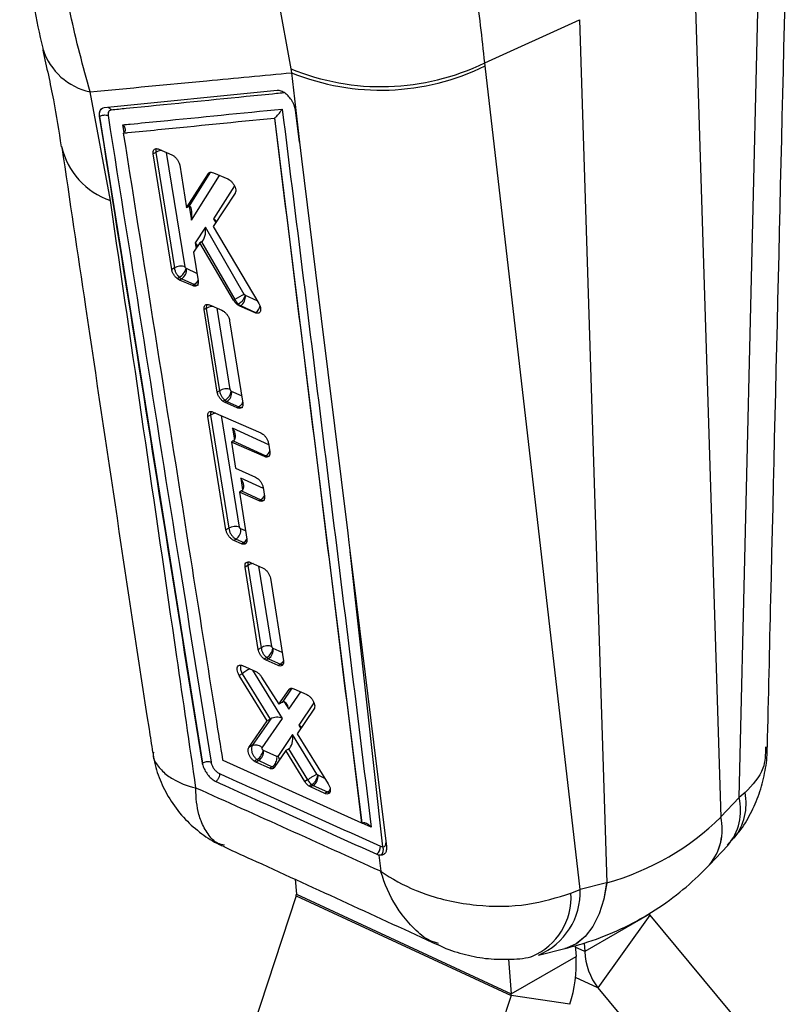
# Model space of a CAD drawing. Header units: millimetres. Extents: x 30 to 390, y 11 to 285.
# Tile 13 of 14: x 329 to 362, y 208 to 251. Entities that reach past the tile are written whole.
import ezdxf

# ---------------------------------------------------------------- set-up
doc = ezdxf.new("R2010")
doc.units = ezdxf.units.MM

msp = doc.modelspace()

# ---------------------------------------------------------------- linework, layer by layer
at = {"color": 7, "linetype": 'Continuous', "lineweight": 25}
for p, q in [((360.087688, 216.595811), (361.00865, 255.443198)), ((358.103036, 253.397546), (359.28533, 215.746012)), ((339.934613, 251.558777), (340.518579, 248.384455)), ((348.98661, 248.642137), (353.124047, 250.523237)), ((353.124047, 250.523237), (354.306341, 212.871703)), ((340.518579, 248.384455), (340.553038, 248.211401)), ((349.00127, 248.511485), (348.98661, 248.642137)), ((353.146703, 212.588865), (349.00127, 248.511485)), ((340.553038, 248.211401), (340.895363, 245.183675)), ((332.64296, 242.643331), (331.752924, 247.376003)), ((339.920397, 247.434959), (332.372732, 246.682904)), ((340.895363, 245.183675), (340.721797, 246.585819)), ((332.169926, 246.299105), (332.163937, 246.295647)), ((332.163969, 246.295665), (336.661272, 218.088841)), ((339.814378, 246.238083), (339.808408, 246.233741)), ((339.808408, 246.233741), (343.621804, 215.476399)), ((334.753162, 244.875124), (335.320095, 244.63146)), ((334.621166, 244.733728), (334.510876, 244.670059)), ((335.318651, 239.627859), (334.510876, 244.670059)), ((334.6212, 244.733845), (334.621166, 244.733728)), ((334.621166, 244.733728), (335.43671, 239.696013)), ((335.320095, 244.63146), (335.408175, 244.58024)), ((335.666748, 244.17409), (335.962786, 242.316854)), ((335.962786, 242.316854), (336.91947, 243.8119)), ((336.983115, 243.848641), (336.060862, 242.373088)), ((336.983115, 243.848641), (336.91947, 243.8119)), ((336.983227, 243.848706), (336.983115, 243.848641)), ((337.138291, 243.848806), (337.762944, 243.579496)), ((337.762944, 243.579496), (337.844455, 243.532847)), ((338.084076, 242.951267), (337.133609, 241.502995)), ((336.045623, 242.364675), (335.962786, 242.316854)), ((336.791417, 241.47157), (336.34035, 240.791018)), ((338.488533, 238.542625), (336.791417, 241.47157)), ((337.133609, 241.502995), (339.120437, 238.149173)), ((336.547284, 240.789714), (336.271231, 240.381789)), ((336.613434, 240.827902), (336.547284, 240.789714)), ((338.021525, 238.286532), (336.547284, 240.789714)), ((336.617557, 240.830351), (338.073973, 238.31681)), ((336.271231, 240.381789), (336.470835, 239.129541)), ((335.43671, 239.696013), (335.318651, 239.627859)), ((335.961913, 239.666843), (335.945635, 239.677186)), ((335.656693, 239.285505), (335.56315, 239.231504)), ((335.665196, 239.16916), (335.56315, 239.231504)), ((335.754792, 239.220883), (335.665196, 239.16916)), ((335.754792, 239.220883), (336.308, 238.9693)), ((336.23003, 238.924278), (335.665196, 239.16916)), ((336.308003, 238.969291), (336.23003, 238.924278)), ((338.519456, 238.506396), (338.488533, 238.542625)), ((338.534955, 238.496704), (338.519456, 238.506396)), ((336.829258, 237.932763), (336.733711, 237.877605)), ((336.829288, 237.932871), (336.829258, 237.932763)), ((336.829258, 237.932763), (337.4105, 234.342303)), ((336.974826, 238.081988), (337.50391, 237.852039)), ((338.073973, 238.31681), (338.021525, 238.286532)), ((338.236127, 238.109891), (338.195622, 238.086508)), ((338.290651, 238.02939), (338.195622, 238.086508)), ((338.236127, 238.109891), (338.236142, 238.1099)), ((338.327729, 238.050794), (338.290651, 238.02939)), ((338.956873, 237.739557), (338.290651, 238.02939)), ((338.327729, 238.050794), (338.98117, 237.753627)), ((337.306586, 234.282314), (336.733711, 237.877605)), ((337.50391, 237.852039), (337.579047, 237.809546)), ((338.981198, 237.7536), (338.956873, 237.739557)), ((338.98117, 237.753627), (338.981198, 237.7536)), ((337.848943, 237.393541), (338.418945, 233.796439)), ((337.4105, 234.342303), (337.306586, 234.282314)), ((337.4105, 234.342303), (337.410517, 234.342294)), ((337.935969, 234.312995), (337.921419, 234.321929)), ((337.641418, 233.922656), (337.561437, 233.876484)), ((337.65171, 233.822666), (337.561437, 233.876484)), ((337.728685, 233.867103), (337.65171, 233.822666)), ((338.179141, 233.59175), (337.65171, 233.822666)), ((337.728685, 233.867103), (338.247439, 233.63119)), ((338.247444, 233.63118), (338.179141, 233.59175)), ((337.012834, 233.279039), (336.895726, 233.211434)), ((337.686306, 228.268292), (336.895726, 233.211434)), ((337.012834, 233.279039), (337.812239, 228.340992)), ((337.132087, 233.412166), (339.203271, 232.504491)), ((338.006649, 232.148107), (337.925273, 232.10113)), ((337.925273, 232.10113), (338.107439, 230.956173)), ((339.36672, 231.467971), (337.925273, 232.10113)), ((338.006649, 232.148107), (339.426685, 231.502588)), ((339.543052, 232.050625), (339.603183, 231.668699)), ((339.426685, 231.502588), (339.36672, 231.467971)), ((338.107439, 230.956173), (338.971746, 230.575828)), ((338.359209, 229.970453), (338.272252, 229.920253)), ((338.272252, 229.920253), (338.599308, 227.864505)), ((339.135625, 229.539556), (338.272252, 229.920253)), ((338.359209, 229.970453), (339.211167, 229.583166)), ((339.311239, 230.121804), (339.371524, 229.739966)), ((339.211167, 229.583166), (339.135625, 229.539556)), ((337.812239, 228.340992), (337.686306, 228.268292)), ((338.126005, 227.872222), (338.025726, 227.814332)), ((338.364119, 227.664492), (338.025726, 227.814332)), ((338.126005, 227.872222), (338.46047, 227.720115)), ((338.46047, 227.720115), (338.364119, 227.664492)), ((338.759888, 226.851361), (339.284204, 226.618651)), ((338.643046, 226.718713), (338.52144, 226.648512)), ((339.094417, 223.053343), (338.52144, 226.648512)), ((338.643072, 226.718817), (338.643046, 226.718713)), ((338.643046, 226.718713), (339.224285, 223.128314)), ((339.284204, 226.618651), (339.344969, 226.58513)), ((339.62656, 226.158474), (340.195761, 222.560973)), ((339.224285, 223.128314), (339.094417, 223.053343)), ((339.224285, 223.128314), (339.224308, 223.128309)), ((339.750004, 223.098858), (339.737548, 223.106201)), ((339.46822, 222.698428), (339.360676, 222.636344)), ((339.436718, 222.59193), (339.360676, 222.636344)), ((339.542575, 222.65304), (339.436718, 222.59193)), ((339.958872, 222.357965), (339.436718, 222.59193)), ((339.542575, 222.65304), (340.061334, 222.417125)), ((338.41414, 222.348489), (338.992655, 222.089078)), ((338.992655, 222.089078), (339.047553, 222.059065)), ((340.061329, 222.417112), (339.958872, 222.357965)), ((340.061343, 222.41712), (340.061329, 222.417112)), ((338.39164, 221.999169), (338.264688, 221.925881)), ((339.492382, 219.945471), (338.264688, 221.925881)), ((338.39164, 221.999169), (339.61716, 220.017504)), ((339.244734, 221.853025), (339.990718, 220.663809)), ((339.990718, 220.663809), (340.444099, 221.31368)), ((340.655132, 221.342798), (341.214655, 221.091369)), ((340.131811, 220.74526), (339.990718, 220.663809)), ((341.214655, 221.091369), (341.261223, 221.066532)), ((341.529535, 220.457578), (340.795039, 219.376665)), ((338.680187, 218.772085), (339.492382, 219.945471)), ((339.642545, 220.032692), (338.835454, 218.861725)), ((339.268366, 218.766586), (340.152925, 220.049949)), ((339.61716, 220.017504), (339.492382, 219.945471)), ((340.59065, 219.342241), (339.950086, 218.391573)), ((341.659744, 217.613433), (340.59065, 219.342241)), ((340.795039, 219.376665), (342.149642, 217.200622)), ((338.835385, 218.861679), (338.680187, 218.772085)), ((338.835454, 218.861725), (338.835385, 218.861679)), ((339.324266, 218.6529), (339.312855, 218.659444)), ((339.910929, 218.3861), (339.324266, 218.6529)), ((340.297545, 218.642252), (339.795409, 217.900513)), ((340.419691, 218.712765), (340.297545, 218.642252)), ((341.125656, 217.297941), (340.297545, 218.642252)), ((340.422923, 218.714666), (341.253417, 217.371696)), ((343.621804, 215.476399), (337.557995, 218.207689)), ((339.046996, 218.249006), (338.925375, 218.178796)), ((338.996176, 218.137654), (338.925375, 218.178796)), ((339.116609, 218.207179), (338.996176, 218.137654)), ((339.046959, 218.249103), (339.046996, 218.249006)), ((339.116609, 218.207179), (339.704946, 217.939616)), ((336.662236, 218.089395), (336.661274, 218.08884)), ((336.661274, 218.08884), (336.667067, 218.057495)), ((336.662236, 218.089395), (336.662178, 218.090011)), ((339.585291, 217.870541), (338.996176, 218.137654)), ((339.704927, 217.939605), (339.585291, 217.870541)), ((339.704946, 217.939616), (339.704927, 217.939605)), ((341.253395, 217.371683), (341.125656, 217.297941)), ((341.253417, 217.371696), (341.253395, 217.371683)), ((341.694326, 217.576252), (341.659744, 217.613433)), ((341.705137, 217.570147), (341.694326, 217.576252)), ((341.43609, 217.160273), (341.31723, 217.091657)), ((341.379414, 217.056391), (341.31723, 217.091657)), ((341.497358, 217.124479), (341.379414, 217.056391)), ((342.002298, 216.773505), (341.379414, 217.056391)), ((341.497358, 217.124479), (342.119871, 216.841379)), ((342.119871, 216.841379), (342.002298, 216.773505)), ((359.287188, 215.747985), (360.087688, 216.595811)), ((360.347249, 216.8105), (360.087688, 216.595811)), ((343.623258, 215.477238), (343.621804, 215.476399)), ((343.63716, 215.484773), (343.623258, 215.477238)), ((359.585474, 214.516501), (359.859312, 214.839103)), ((358.792189, 213.662498), (359.592688, 214.510324)), ((344.273576, 214.122145), (344.367008, 214.090009)), ((344.367008, 214.090009), (344.444972, 213.379963)), ((344.446727, 214.080968), (344.367008, 214.090009)), ((340.706566, 213.029409), (340.759804, 212.375915)), ((352.748155, 212.423637), (353.146703, 212.588865)), ((354.303656, 212.871053), (353.146703, 212.588865)), ((340.75082, 212.308698), (336.533321, 199.47926)), ((340.75082, 212.308698), (350.133301, 207.961911)), ((340.759804, 212.375915), (350.142286, 208.029128)), ((356.176264, 211.512469), (353.347837, 209.879653)), ((356.194902, 211.461199), (353.925626, 208.290276)), ((356.194902, 211.461199), (362.030033, 204.435013)), ((351.32606, 209.727064), (352.483013, 210.009243)), ((352.931976, 210.137421), (352.970713, 209.661944)), ((353.31785, 210.247726), (353.347837, 209.879653)), ((350.142286, 208.029128), (352.970713, 209.661944)), ((350.01904, 209.541911), (350.142286, 208.029128)), ((353.925626, 208.290276), (359.760756, 201.26409)), ((350.133301, 207.961911), (345.915802, 195.132466)), ((352.692171, 207.578218), (350.133301, 207.961911))]:
    msp.add_line(p, q, dxfattribs=at)
at = {"color": 8, "linetype": 'Continuous', "lineweight": 25}
for p, q in [((333.237394, 245.597102), (333.183592, 245.9371)), ((335.902029, 239.748893), (335.09602, 244.727763)), ((336.180788, 241.776584), (337.404291, 243.734126)), ((336.983227, 243.848706), (337.044311, 243.86998)), ((338.056463, 243.269813), (337.137301, 241.83631)), ((336.082909, 242.381114), (336.180788, 241.776584)), ((337.137301, 241.83631), (337.238511, 241.662839)), ((336.34035, 240.791018), (336.380468, 240.543214)), ((336.418271, 239.459306), (335.961913, 239.666843)), ((339.054531, 238.260422), (338.534955, 238.496704)), ((337.875847, 234.395073), (337.30201, 237.939785)), ((338.368243, 234.116411), (337.935969, 234.312995)), ((338.277559, 228.393871), (337.490608, 233.255051)), ((339.553366, 231.985123), (337.977673, 232.701394)), ((337.977673, 232.701394), (338.060234, 232.191438)), ((339.318723, 230.074398), (338.330234, 230.523739)), ((338.330234, 230.523739), (338.412794, 230.013792)), ((338.542261, 228.223082), (338.334359, 228.317629)), ((344.531301, 214.447117), (343.10318, 227.333167)), ((339.689639, 223.181043), (339.121439, 226.690893)), ((340.138619, 222.922132), (339.750004, 223.098858)), ((340.152925, 220.049949), (338.853192, 222.151608)), ((340.563353, 221.365958), (340.134972, 220.747074)), ((340.425224, 220.445851), (340.953328, 221.208799)), ((340.520451, 221.357757), (340.444099, 221.31368)), ((340.225984, 220.763907), (340.425224, 220.445851)), ((341.524849, 220.729461), (340.862485, 219.746499)), ((340.862485, 219.746499), (340.950612, 219.605615)), ((342.004309, 217.434089), (341.705137, 217.570147)), ((344.027924, 215.300213), (343.628932, 215.480315)), ((353.347837, 209.879653), (352.937488, 210.069762)), ((353.925626, 208.290276), (352.951368, 208.741631))]:
    msp.add_line(p, q, dxfattribs=at)
at = {"color": 7, "linetype": 'Continuous', "lineweight": 25, "flags": 128}
for points in [[(340.895363, 245.183675), (340.986381, 244.44824), (341.848161, 237.48332), (343.005456, 228.123944)], [(343.005456, 228.123944), (343.055039, 227.722752), (343.270192, 225.981635), (344.130261, 219.017226), (344.692989, 214.455818)]]:
    msp.add_lwpolyline(points, dxfattribs=at)
at = {"color": 8, "linetype": 'Continuous', "lineweight": 25, "flags": 128}
for points in [[(336.996639, 243.861071), (336.983254, 243.848746), (336.983227, 243.848706), (336.983227, 243.848706)], [(337.03589, 233.430649), (337.012288, 233.345644), (337.012833, 233.27911), (337.012834, 233.279039), (337.012834, 233.279039)], [(338.337445, 222.367119), (338.31689, 222.297668), (338.322736, 222.187526), (338.359818, 222.065079), (338.391602, 221.999239), (338.39164, 221.999169), (338.39164, 221.999169)], [(354.303656, 212.871053), (354.174817, 212.157355), (353.972144, 211.520881), (353.700668, 210.977433), (353.367128, 210.54049), (352.979803, 210.220906), (352.548307, 210.02661), (352.483013, 210.009243)], [(354.306341, 212.871703), (354.177634, 212.157977), (353.975075, 211.521487), (353.703691, 210.978033), (353.370221, 210.541124), (352.982945, 210.221587), (352.551476, 210.027371), (352.48703, 210.010224)]]:
    msp.add_lwpolyline(points, dxfattribs=at)
at = {"color": 8, "linetype": 'Continuous', "lineweight": 25}
for centre, radius, start, end in [((332.335011, 250.082772), 2.768651, 198.2387097, 257.8634681), ((333.656804, 245.701557), 3.221899, 192.8159431, 251.6589213), ((337.298163, 232.83885), 0.524575, 95.0959439, 122.9511342), ((339.177787, 231.882463), 0.454153, 303.2331176, 338.0030095), ((338.977603, 229.948365), 0.433501, 302.6011191, 334.4527642), ((338.233237, 228.077825), 0.423782, 302.4254087, 330.3432485), ((340.239577, 219.373937), 3.210407, 117.9958732, 125.1422387), ((341.908875, 217.181283), 0.400067, 301.8299373, 326.3852907), ((357.787092, 216.04038), 2.366695, 319.7221774, 13.5731386), ((357.939574, 216.337445), 2.453706, 322.058778, 11.1157577), ((356.94125, 215.201067), 2.40659, 320.1473196, 13.0875044), ((356.943671, 215.202741), 2.40611, 320.1978784, 13.0974604), ((350.178488, 212.467443), 2.970697, 292.6899887, 2.3425325), ((349.931609, 212.257771), 2.821426, 293.1301326, 3.3702513)]:
    msp.add_arc(centre, radius, start, end, dxfattribs=at)
at = {"color": 7, "linetype": 'Continuous', "lineweight": 25}
for centre, radius, start, end in [((344.465353, 257.95273), 10.35031, 247.5845681, 295.9013706), ((344.443511, 257.754473), 10.30563, 247.8205026, 296.2481139), ((335.721524, 239.26351), 0.517859, 69.6007485, 123.3658898), ((335.275884, 239.868844), 0.696634, 303.1368986, 344.030858), ((335.494037, 239.613065), 0.470956, 303.6192246, 6.5568273), ((339.19698, 236.748595), 1.928845, 111.5486552, 125.6066772), ((338.066913, 238.443108), 0.4711, 303.6165415, 6.5324991), ((337.283508, 234.471465), 0.655203, 303.1106513, 346.8071684), ((337.467815, 234.259501), 0.4712, 303.6163619, 6.5186394), ((338.097054, 227.90849), 0.517858, 69.6006818, 123.3660555), ((337.864332, 228.266064), 0.472847, 303.6004962, 6.2606654), ((339.132813, 223.21279), 0.614057, 303.1077219, 350.0038517), ((339.281606, 223.045628), 0.471413, 303.6135908, 6.4833375), ((338.855472, 218.600073), 0.471761, 303.6099913, 6.4293005), ((341.236105, 217.51755), 0.471973, 303.6098977, 6.3983743), ((344.042456, 214.430985), 0.385744, 306.8093548, 6.1879471), ((344.250276, 214.319187), 0.308774, 309.5113338, 24.4762709), ((340.586995, 212.364804), 0.173167, 341.0949877, 3.6788349), ((356.267481, 211.516607), 0.091311, 182.5975924, 217.3588042), ((347.613765, 209.317554), 5.368007, 341.0938521, 3.6784015), ((356.17648, 210.008244), 2.831565, 182.6028877, 217.3527368), ((349.969507, 208.018015), 0.173136, 341.092235, 3.6800035)]:
    msp.add_arc(centre, radius, start, end, dxfattribs=at)
for centre, major_axis, ratio, start_param, end_param in [((335.873552, 242.087351), (0.28299, 0.301162), 0.246612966, 0.61935608, 0.685392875), ((335.950017, 241.615077), (0.154539, 0.766107), 0.257506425, 4.97640513, 6.489516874), ((336.90653, 241.674801), (0.36872, -0.007745), 0.57270434, 0.337092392, 0.906638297), ((336.560646, 241.310066), (0.01505, 0.500206), 0.479163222, 3.443556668, 5.055541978), ((336.109579, 240.629509), (0.33674, -0.07262), 0.721305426, 0.275034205, 0.981212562), ((336.449641, 241.142584), (-0.144066, 0.324716), 0.766044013, 3.222900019, 3.240460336), ((335.722512, 239.558157), (-0.203962, 0.34176), 0.570717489, 2.098466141, 2.448492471), ((338.295701, 238.393908), (-0.208585, 0.348351), 0.57002951, 1.452891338, 2.123238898), ((338.29548, 238.388578), (-0.204362, 0.34233), 0.570656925, 2.122203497, 2.447982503), ((337.696449, 234.205211), (-0.204611, 0.342686), 0.570619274, 2.137850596, 2.447682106), ((337.746903, 232.539886), (-0.286095, 0.374528), 0.59731967, 3.108325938, 4.687475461), ((337.983445, 232.432359), (0.140078, 0.302478), 0.63140951, 3.872534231, 3.952478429), ((338.099463, 230.362233), (-0.286095, 0.374528), 0.59731967, 3.108325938, 4.687475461), ((338.336006, 230.254707), (0.140078, 0.302478), 0.63140951, 3.872534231, 3.952478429), ((339.510359, 222.992018), (-0.205282, 0.343642), 0.57051839, 2.184207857, 2.446945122), ((340.010017, 220.578766), (0.262546, 0.208623), 0.202179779, 0.922314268, 0.935734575), ((340.194453, 220.28434), (0.011044, 0.481774), 0.502086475, 5.065727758, 6.576991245), ((339.738896, 220.184767), (0.262464, 0.209152), 0.203546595, 4.076025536, 4.18078009), ((339.922154, 219.888439), (0.373591, -0.00927), 0.562717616, 0.919010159, 2.430350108), ((340.631715, 219.584991), (0.373559, -0.006347), 0.558829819, 0.348132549, 0.914434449), ((340.35988, 219.180734), (0.009515, 0.486775), 0.497203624, 3.44420022, 5.060291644), ((340.250048, 219.017731), (-0.162018, 0.309165), 0.781179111, 3.17351014, 3.187262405), ((339.084277, 218.548436), (-0.206979, 0.34606), 0.570265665, 2.201639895, 2.445674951), ((341.465478, 217.468499), (-0.209353, 0.349446), 0.56991766, 1.507069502, 2.22937302), ((341.464915, 217.467284), (-0.208116, 0.347682), 0.570098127, 2.231346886, 2.444955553), ((342.308965, 233.318818), (-16.779113, 17.763877), 0.668179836, 2.809784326, 3.158411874), ((357.396931, 226.750738), (5.25388, 13.961575), 0.495507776, 4.010243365, 4.010462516), ((356.0692, 225.984255), (9.408663, 11.828573), 0.680342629, 3.861719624, 3.861938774)]:
    msp.add_ellipse(centre, major_axis=major_axis, ratio=ratio, start_param=start_param, end_param=end_param, dxfattribs=at)
for points, knots in [([(361.321465, 218.796917), (361.371813, 220.946944), (361.67245, 233.785291), (361.979522, 246.628345), (362.235169, 257.320583)], [0, 0, 0, 0, 0.167469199, 1, 1, 1, 1]), ([(348.98661, 248.642137), (348.867198, 249.719063), (348.624628, 251.9067), (348.271039, 254.384551), (348.091514, 255.64261)], [0, 0, 0, 0, 0.4922781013, 1, 1, 1, 1]), ([(328.682599, 255.342376), (328.693822, 255.221302), (328.765982, 254.442832), (328.966136, 253.034978), (329.28921, 251.132493), (329.546194, 249.861964), (329.698838, 249.23857), (329.704598, 249.215047)], [0, 0, 0, 0, 0.056102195, 0.360721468, 0.670925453, 0.987582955, 1, 1, 1, 1]), ([(331.752924, 247.376003), (331.450201, 248.489162), (330.83788, 250.74076), (330.454648, 253.218368), (330.26088, 254.471081)], [0, 0, 0, 0, 0.49438615, 1, 1, 1, 1]), ([(329.693428, 249.187729), (329.856295, 248.461478), (330.177188, 247.030565), (330.391022, 245.657703), (330.496327, 244.981628)], [0, 0, 0, 0, 0.507543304, 1, 1, 1, 1]), ([(331.752924, 247.376003), (333.452756, 247.538223), (336.384922, 247.818049), (339.319634, 248.095003), (340.553038, 248.211401)], [0, 0, 0, 0, 0.579718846, 1, 1, 1, 1]), ([(340.637707, 246.862291), (340.618387, 246.899846), (340.563985, 247.005593), (340.440114, 247.168683), (340.27123, 247.321537), (340.095502, 247.417922), (339.980007, 247.439548), (339.926438, 247.435434), (339.920553, 247.434982)], [0, 0, 0, 0, 0.1181550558, 0.3327020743, 0.5469824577, 0.7606721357, 0.9737105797, 1, 1, 1, 1]), ([(340.216526, 247.329752), (340.107144, 247.318868), (339.560234, 247.264447), (337.263335, 247.035949), (334.857457, 246.796861), (332.889443, 246.601501), (332.670736, 246.579791)], [0, 0, 0, 0, 0.043477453, 0.217387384, 0.913027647, 1, 1, 1, 1]), ([(332.37274, 246.682884), (332.332547, 246.672527), (332.252162, 246.651813), (332.176322, 246.548683), (332.149872, 246.422739), (332.160328, 246.328313), (332.163897, 246.296084)], [0, 0, 0, 0, 0.272313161, 0.544618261, 0.844574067, 1, 1, 1, 1]), ([(332.670739, 246.57979), (332.656283, 246.576962), (332.613975, 246.568686), (332.564945, 246.524756), (332.534721, 246.445281), (332.540024, 246.377185), (332.542664, 246.343285)], [0, 0, 0, 0, 0.156203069, 0.457143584, 0.72974511, 1, 1, 1, 1]), ([(333.183592, 245.9371), (333.292875, 245.947927), (333.839289, 246.002061), (336.159088, 246.231885), (338.370326, 246.4514), (340.144255, 246.627502)], [0, 0, 0, 0, 0.047112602, 0.235561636, 1, 1, 1, 1]), ([(339.814378, 246.238083), (339.827092, 246.248184), (339.855913, 246.27108), (339.911486, 246.32448), (339.989796, 246.409649), (340.074394, 246.517617), (340.123305, 246.591707), (340.143853, 246.626815), (340.144255, 246.627502)], [0, 0, 0, 0, 0.084471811, 0.19149383, 0.360715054, 0.667057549, 0.993484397, 1, 1, 1, 1]), ([(340.144255, 246.627502), (340.797018, 241.376783), (342.095027, 230.935819), (343.386118, 220.491917), (344.027924, 215.300213)], [0, 0, 0, 0, 0.502896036, 1, 1, 1, 1]), ([(340.721797, 246.585819), (340.708248, 246.655242), (340.690554, 246.745903), (340.647738, 246.840201), (340.637707, 246.862291)], [0, 0, 0, 0, 0.765742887, 1, 1, 1, 1]), ([(332.169886, 246.3), (332.1698, 246.300536), (332.169712, 246.301094), (332.169637, 246.30164), (332.169634, 246.301661)], [0, 0, 0, 0, 0.961026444, 1, 1, 1, 1]), ([(332.169823, 246.300414), (332.196782, 246.315774), (332.250701, 246.346495), (332.354503, 246.368766), (332.459087, 246.370224), (332.514847, 246.351983), (332.542727, 246.342863)], [0, 0, 0, 0, 0.250000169, 0.499998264, 0.750000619, 1, 1, 1, 1]), ([(336.662178, 218.090011), (336.200961, 220.964492), (334.693352, 230.360485), (333.203772, 239.768932), (332.169895, 246.299086)], [0, 0, 0, 0, 0.305926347, 1, 1, 1, 1]), ([(332.542666, 246.343284), (333.577375, 239.812881), (335.068132, 230.4042), (336.577969, 221.007468), (337.039855, 218.132845)], [0, 0, 0, 0, 0.694082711, 1, 1, 1, 1]), ([(333.221132, 245.57978), (333.281662, 245.585782), (333.779216, 245.635116), (335.974533, 245.852851), (338.110072, 246.065014), (339.808408, 246.233741)], [0, 0, 0, 0, 0.027574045, 0.22665602, 1, 1, 1, 1]), ([(343.623258, 215.477238), (342.990993, 220.598619), (341.725043, 230.852879), (340.452298, 241.105001), (339.814457, 246.237455), (339.814378, 246.238083)], [0, 0, 0, 0, 0.4994087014, 0.9999386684, 1, 1, 1, 1]), ([(333.183592, 245.9371), (333.184504, 245.936162), (333.189667, 245.930846), (333.218998, 245.898853), (333.259682, 245.838767), (333.287152, 245.755145), (333.28724, 245.68152), (333.265594, 245.620609), (333.235256, 245.59275), (333.221132, 245.57978)], [0, 0, 0, 0, 0.008682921, 0.049166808, 0.289071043, 0.496528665, 0.677744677, 0.849964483, 1, 1, 1, 1]), ([(337.557995, 218.207689), (337.555275, 218.224733), (337.459054, 218.827597), (336.989071, 221.773993), (335.54135, 230.877615), (334.196129, 239.401665), (333.221132, 245.57978)], [0, 0, 0, 0, 0.001869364, 0.066123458, 0.323139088, 1, 1, 1, 1]), ([(330.517348, 244.978711), (330.86421, 242.650703), (332.126417, 234.179235), (333.434135, 225.367523), (334.432454, 218.911234), (334.484538, 218.574404)], [0, 0, 0, 0, 0.26425753, 0.961615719, 1, 1, 1, 1]), ([(334.510876, 244.670059), (334.508228, 244.705974), (334.502931, 244.777808), (334.538236, 244.855328), (334.601504, 244.89797), (334.678073, 244.901862), (334.731949, 244.882677), (334.753162, 244.875124)], [0, 0, 0, 0, 0.215556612, 0.431139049, 0.646048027, 0.86063951, 1, 1, 1, 1]), ([(335.408175, 244.58024), (335.441347, 244.552466), (335.507692, 244.496919), (335.590121, 244.383246), (335.645508, 244.271083), (335.660331, 244.203394), (335.666748, 244.17409)], [0, 0, 0, 0, 0.26558434, 0.531165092, 0.797036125, 1, 1, 1, 1]), ([(336.91947, 243.8119), (336.931921, 243.82639), (336.961236, 243.860505), (337.035744, 243.880432), (337.103383, 243.859572), (337.138291, 243.848806)], [0, 0, 0, 0, 0.263238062, 0.6197736, 1, 1, 1, 1]), ([(337.844455, 243.532847), (337.877933, 243.505188), (337.944888, 243.449871), (338.029101, 243.335481), (338.089042, 243.213372), (338.116895, 243.095263), (338.112369, 243.005736), (338.091926, 242.966379), (338.084076, 242.951267)], [0, 0, 0, 0, 0.178113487, 0.356221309, 0.534526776, 0.712482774, 0.889599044, 1, 1, 1, 1]), ([(336.376978, 217.012104), (336.099301, 218.919721), (334.858455, 227.444235), (333.611146, 236.001225), (332.64296, 242.643331)], [0, 0, 0, 0, 0.22378015, 1, 1, 1, 1]), ([(335.43671, 239.696013), (335.436712, 239.695991), (335.440228, 239.657404), (335.458904, 239.575082), (335.515464, 239.450523), (335.586813, 239.355051), (335.635294, 239.300173), (335.656674, 239.285518), (335.656693, 239.285505)], [0, 0, 0, 0, 0.000161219, 0.276789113, 0.548925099, 0.82098371, 0.999843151, 1, 1, 1, 1]), ([(335.945635, 239.677186), (335.941807, 239.680576), (335.9322, 239.689084), (335.918704, 239.70658), (335.906948, 239.728223), (335.903672, 239.741989), (335.902029, 239.748893)], [0, 0, 0, 0, 0.181964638, 0.456638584, 0.727528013, 1, 1, 1, 1]), ([(335.56315, 239.231504), (335.530333, 239.260862), (335.464699, 239.319579), (335.385205, 239.435977), (335.336522, 239.542649), (335.323571, 239.6044), (335.318651, 239.627859)], [0, 0, 0, 0, 0.2767118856, 0.5534223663, 0.8303404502, 1, 1, 1, 1]), ([(336.470835, 239.129541), (336.473505, 239.093566), (336.478844, 239.021613), (336.44373, 238.944026), (336.380728, 238.901389), (336.304561, 238.897602), (336.251011, 238.916769), (336.23003, 238.924278)], [0, 0, 0, 0, 0.215730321, 0.431476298, 0.646648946, 0.861557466, 1, 1, 1, 1]), ([(338.519456, 238.506396), (338.517698, 238.496945), (338.513414, 238.473917), (338.495536, 238.419899), (338.456716, 238.341409), (338.391616, 238.249221), (338.314545, 238.165931), (338.262277, 238.128577), (338.236142, 238.1099)], [0, 0, 0, 0, 0.075345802, 0.183585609, 0.387691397, 0.591795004, 0.795894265, 1, 1, 1, 1]), ([(336.733711, 237.877605), (336.731071, 237.913524), (336.72579, 237.98537), (336.760922, 238.062784), (336.823891, 238.105262), (336.900105, 238.108942), (336.953731, 238.089597), (336.974826, 238.081988)], [0, 0, 0, 0, 0.215516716, 0.431075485, 0.64605597, 0.860773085, 1, 1, 1, 1]), ([(338.195622, 238.086508), (338.162508, 238.114956), (338.096747, 238.171451), (338.04648, 238.248354), (338.021525, 238.286532)], [0, 0, 0, 0, 0.5035459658, 1, 1, 1, 1]), ([(339.120437, 238.149173), (339.141219, 238.108835), (339.182787, 238.028153), (339.206569, 237.910102), (339.197477, 237.811502), (339.154513, 237.742643), (339.083388, 237.711632), (339.011982, 237.718155), (338.968095, 237.735198), (338.956873, 237.739557)], [0, 0, 0, 0, 0.1585402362, 0.3171064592, 0.4751447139, 0.6324513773, 0.7892828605, 0.9461157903, 1, 1, 1, 1]), ([(337.579047, 237.809546), (337.612322, 237.782957), (337.678868, 237.729782), (337.763389, 237.61804), (337.824567, 237.500988), (337.841133, 237.427968), (337.848943, 237.393541)], [0, 0, 0, 0, 0.256794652, 0.513567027, 0.770655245, 1, 1, 1, 1]), ([(337.561437, 233.876484), (337.528464, 233.904796), (337.462519, 233.961419), (337.380947, 234.076239), (337.327143, 234.187641), (337.312688, 234.254211), (337.306586, 234.282314)], [0, 0, 0, 0, 0.2679551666, 0.5358995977, 0.8040716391, 1, 1, 1, 1]), ([(337.875847, 234.395073), (337.841591, 234.406663), (337.77308, 234.429843), (337.64235, 234.428235), (337.511989, 234.40022), (337.444341, 234.361603), (337.410517, 234.342294)], [0, 0, 0, 0, 0.250000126, 0.49999985, 0.749999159, 1, 1, 1, 1]), ([(337.410517, 234.342294), (337.410519, 234.342278), (337.412896, 234.315098), (337.426248, 234.244691), (337.471789, 234.129928), (337.546751, 234.010785), (337.611727, 233.950653), (337.6414, 233.922672), (337.641418, 233.922656)], [0, 0, 0, 0, 0.000117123, 0.190282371, 0.462645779, 0.732702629, 0.999841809, 1, 1, 1, 1]), ([(337.921419, 234.321929), (337.915491, 234.327137), (337.903635, 234.337555), (337.888952, 234.358527), (337.879434, 234.378518), (337.876889, 234.390264), (337.875847, 234.395073)], [0, 0, 0, 0, 0.271696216, 0.543463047, 0.813082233, 1, 1, 1, 1]), ([(338.418945, 233.796439), (338.421598, 233.760463), (338.426906, 233.688508), (338.391935, 233.611007), (338.329188, 233.568525), (338.253348, 233.564891), (338.200021, 233.584192), (338.179141, 233.59175)], [0, 0, 0, 0, 0.215690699, 0.431402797, 0.64661095, 0.861634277, 1, 1, 1, 1]), ([(336.895726, 233.211434), (336.893047, 233.246784), (336.887689, 233.317487), (336.921895, 233.393659), (336.983457, 233.435446), (337.05831, 233.439064), (337.111158, 233.419796), (337.132087, 233.412166)], [0, 0, 0, 0, 0.21515629, 0.430330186, 0.644993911, 0.85940496, 1, 1, 1, 1]), ([(339.203271, 232.504491), (339.236377, 232.486484), (339.302585, 232.450473), (339.398043, 232.355693), (339.476408, 232.243642), (339.525063, 232.136754), (339.537997, 232.074827), (339.543052, 232.050625)], [0, 0, 0, 0, 0.215134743, 0.430251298, 0.645840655, 0.861592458, 1, 1, 1, 1]), ([(339.603183, 231.668699), (339.605785, 231.633319), (339.610989, 231.562554), (339.576679, 231.486344), (339.515118, 231.444577), (339.440366, 231.440993), (339.387608, 231.460319), (339.36672, 231.467971)], [0, 0, 0, 0, 0.2150947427, 0.4302251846, 0.6448899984, 0.8594041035, 1, 1, 1, 1]), ([(338.971746, 230.575828), (339.004805, 230.557794), (339.070919, 230.52173), (339.166276, 230.426904), (339.244567, 230.314826), (339.293213, 230.207933), (339.306172, 230.146013), (339.311239, 230.121804)], [0, 0, 0, 0, 0.215129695, 0.430235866, 0.645799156, 0.861514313, 1, 1, 1, 1]), ([(339.371524, 229.739966), (339.374145, 229.704594), (339.379389, 229.633847), (339.34519, 229.557701), (339.283757, 229.516014), (339.209138, 229.512525), (339.156468, 229.531892), (339.135625, 229.539556)], [0, 0, 0, 0, 0.215112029, 0.430249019, 0.644947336, 0.859498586, 1, 1, 1, 1]), ([(338.025726, 227.814332), (337.99274, 227.832406), (337.926769, 227.868551), (337.831532, 227.963409), (337.75324, 228.075433), (337.70449, 228.182235), (337.691419, 228.244094), (337.686306, 228.268292)], [0, 0, 0, 0, 0.215108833, 0.430201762, 0.645704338, 0.861410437, 1, 1, 1, 1]), ([(337.812239, 228.340992), (337.812241, 228.340969), (337.815705, 228.302962), (337.833954, 228.221657), (337.88971, 228.099552), (337.968566, 227.991302), (338.049049, 227.91169), (338.106837, 227.886007), (338.125988, 227.872234), (338.126005, 227.872222)], [0, 0, 0, 0, 0.000127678, 0.215912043, 0.428291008, 0.639928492, 0.853210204, 0.999872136, 1, 1, 1, 1]), ([(338.334359, 228.317629), (338.330595, 228.31962), (338.321367, 228.324504), (338.306729, 228.337455), (338.292768, 228.355218), (338.282046, 228.375031), (338.279057, 228.387579), (338.277559, 228.393871)], [0, 0, 0, 0, 0.1491067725, 0.3656606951, 0.5784341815, 0.7886060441, 1, 1, 1, 1]), ([(338.599308, 227.864505), (338.601977, 227.829148), (338.607314, 227.758433), (338.573286, 227.682369), (338.512042, 227.640758), (338.437554, 227.637363), (338.384943, 227.656799), (338.364119, 227.664492)], [0, 0, 0, 0, 0.2150998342, 0.4302031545, 0.6449121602, 0.8594446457, 1, 1, 1, 1]), ([(338.52144, 226.648512), (338.518766, 226.684419), (338.513416, 226.756236), (338.548098, 226.833374), (338.610426, 226.87547), (338.685913, 226.878695), (338.739041, 226.859064), (338.759888, 226.851361)], [0, 0, 0, 0, 0.2155258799, 0.4310677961, 0.6462216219, 0.8611833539, 1, 1, 1, 1]), ([(339.344969, 226.58513), (339.37818, 226.559821), (339.4446, 226.509205), (339.530978, 226.399621), (339.598495, 226.277443), (339.617106, 226.198551), (339.62656, 226.158474)], [0, 0, 0, 0, 0.247872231, 0.495733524, 0.743836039, 1, 1, 1, 1]), ([(339.360676, 222.636344), (339.327742, 222.663434), (339.261877, 222.717612), (339.17834, 222.83046), (339.118431, 222.947306), (339.102049, 223.019644), (339.094417, 223.053343)], [0, 0, 0, 0, 0.258172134, 0.51633273, 0.774682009, 1, 1, 1, 1]), ([(339.689639, 223.181043), (339.655383, 223.192636), (339.586872, 223.215821), (339.456143, 223.214221), (339.325782, 223.186215), (339.258133, 223.147611), (339.224308, 223.128309)], [0, 0, 0, 0, 0.249999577, 0.50000077, 0.75000023, 1, 1, 1, 1]), ([(339.224308, 223.128309), (339.224309, 223.128292), (339.227146, 223.095848), (339.242939, 223.018999), (339.294783, 222.899338), (339.371477, 222.781259), (339.440128, 222.727167), (339.468204, 222.698445), (339.46822, 222.698428)], [0, 0, 0, 0, 0.00011303, 0.219199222, 0.481625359, 0.742265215, 0.999846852, 1, 1, 1, 1]), ([(339.737548, 223.106201), (339.731575, 223.111155), (339.719628, 223.121065), (339.704478, 223.141603), (339.693828, 223.16251), (339.690946, 223.175258), (339.689639, 223.181043)], [0, 0, 0, 0, 0.262071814, 0.524202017, 0.784052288, 1, 1, 1, 1]), ([(340.195761, 222.560973), (340.198442, 222.525019), (340.203803, 222.453107), (340.169314, 222.375915), (340.107291, 222.333824), (340.032253, 222.330699), (339.979483, 222.350307), (339.958872, 222.357965)], [0, 0, 0, 0, 0.2156609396, 0.4313416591, 0.6467379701, 0.8620214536, 1, 1, 1, 1]), ([(338.264688, 221.925881), (338.242786, 221.965798), (338.19898, 222.045636), (338.170057, 222.164448), (338.172918, 222.266321), (338.209873, 222.339843), (338.275925, 222.376201), (338.348981, 222.374031), (338.397614, 222.354967), (338.41414, 222.348489)], [0, 0, 0, 0, 0.154004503, 0.308021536, 0.460790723, 0.616665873, 0.768847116, 0.921453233, 1, 1, 1, 1]), ([(339.047553, 222.059065), (339.080544, 222.034426), (339.146521, 221.985153), (339.210802, 221.905598), (339.240035, 221.860304), (339.244734, 221.853025)], [0, 0, 0, 0, 0.456335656, 0.912622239, 1, 1, 1, 1]), ([(340.444099, 221.31368), (340.456391, 221.326911), (340.485896, 221.358671), (340.558004, 221.374988), (340.622668, 221.353557), (340.655132, 221.342798)], [0, 0, 0, 0, 0.262335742, 0.629660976, 1, 1, 1, 1]), ([(341.261223, 221.066532), (341.294621, 221.042181), (341.361417, 220.993478), (341.450506, 220.884819), (341.518567, 220.764331), (341.557148, 220.643372), (341.564673, 220.533015), (341.541285, 220.482804), (341.529535, 220.457578)], [0, 0, 0, 0, 0.1664842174, 0.3329599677, 0.499558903, 0.6660572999, 0.8322289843, 1, 1, 1, 1]), ([(338.925375, 218.178796), (338.892411, 218.205724), (338.826484, 218.259579), (338.741755, 218.372653), (338.67975, 218.494375), (338.648371, 218.613227), (338.64875, 218.710336), (338.670579, 218.753212), (338.680187, 218.772085)], [0, 0, 0, 0, 0.172803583, 0.345605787, 0.518523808, 0.691442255, 0.864182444, 1, 1, 1, 1]), ([(338.835385, 218.861679), (338.835376, 218.861666), (338.826276, 218.848858), (338.804751, 218.80872), (338.791244, 218.721356), (338.808937, 218.600275), (338.857175, 218.476153), (338.929387, 218.361216), (338.996916, 218.288257), (339.037868, 218.256215), (339.046959, 218.249103)], [0, 0, 0, 0, 0.000101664, 0.098776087, 0.271356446, 0.445212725, 0.617386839, 0.77890863, 0.950921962, 1, 1, 1, 1]), ([(338.835454, 218.861725), (338.865031, 218.87536), (338.924186, 218.902629), (339.031893, 218.902256), (339.140387, 218.869683), (339.220214, 218.817724), (339.257722, 218.77789), (339.268366, 218.766586)], [0, 0, 0, 0, 0.2231720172, 0.4463446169, 0.6695165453, 0.9062150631, 1, 1, 1, 1]), ([(339.046959, 218.249103), (339.073058, 218.267739), (339.125255, 218.305012), (339.199736, 218.390182), (339.260719, 218.485497), (339.297641, 218.57359), (339.310355, 218.630151), (339.312427, 218.654426), (339.312855, 218.659444)], [0, 0, 0, 0, 0.203837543, 0.407672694, 0.611506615, 0.815352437, 0.961828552, 1, 1, 1, 1]), ([(339.312855, 218.659444), (339.311405, 218.660545), (339.303868, 218.66627), (339.291053, 218.679151), (339.276759, 218.699675), (339.266756, 218.721497), (339.262317, 218.742477), (339.263543, 218.757701), (339.267091, 218.764235), (339.268366, 218.766586)], [0, 0, 0, 0, 0.0422999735, 0.2198413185, 0.384655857, 0.5579352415, 0.7313211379, 0.903359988, 1, 1, 1, 1]), ([(359.85762, 214.83819), (359.937468, 214.926144), (360.227093, 215.245171), (360.601844, 215.891034), (360.982533, 216.746209), (361.214127, 217.647707), (361.320851, 218.343532), (361.311312, 218.73031), (361.30931, 218.811494)], [0, 0, 0, 0, 0.082295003, 0.298500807, 0.513787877, 0.731093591, 0.943556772, 1, 1, 1, 1]), ([(334.501815, 218.575258), (334.520318, 218.428151), (334.577214, 217.975798), (334.83739, 217.248026), (335.281268, 216.4011), (335.882304, 215.638717), (336.602533, 215.016573), (337.18311, 214.631024), (337.531003, 214.493407), (337.602183, 214.465251)], [0, 0, 0, 0, 0.0826265, 0.254075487, 0.427120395, 0.61511484, 0.791366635, 0.957312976, 1, 1, 1, 1]), ([(339.704946, 217.939616), (339.730972, 217.958162), (339.783024, 217.995254), (339.848802, 218.085321), (339.89585, 218.188786), (339.915831, 218.285122), (339.9162, 218.349978), (339.912044, 218.378458), (339.910929, 218.3861)], [0, 0, 0, 0, 0.203221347, 0.406440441, 0.609661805, 0.812889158, 0.949793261, 1, 1, 1, 1]), ([(339.950086, 218.391573), (339.949613, 218.390956), (339.946204, 218.386503), (339.938312, 218.381987), (339.925007, 218.381191), (339.915715, 218.384431), (339.910929, 218.3861)], [0, 0, 0, 0, 0.059908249, 0.432292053, 0.707632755, 1, 1, 1, 1]), ([(337.039855, 218.132845), (337.018527, 218.140614), (336.980269, 218.15455), (336.904361, 218.161467), (336.821691, 218.155125), (336.732232, 218.131202), (336.685529, 218.103741), (336.662178, 218.090011)], [0, 0, 0, 0, 0.196313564, 0.352148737, 0.568102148, 0.784051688, 1, 1, 1, 1]), ([(336.667067, 218.057495), (336.665352, 218.068187), (336.663634, 218.078902), (336.662239, 218.089373), (336.662236, 218.089395)], [0, 0, 0, 0, 0.9979020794, 1, 1, 1, 1]), ([(336.667067, 218.057495), (336.685909, 217.990271), (336.723591, 217.855828), (336.843885, 217.648909), (336.995169, 217.468702), (337.13775, 217.352827), (337.221418, 217.310437), (337.24919, 217.296366)], [0, 0, 0, 0, 0.222627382, 0.445231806, 0.667639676, 0.889676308, 1, 1, 1, 1]), ([(337.039855, 218.132845), (337.045498, 218.10649), (337.059678, 218.040264), (337.11183, 217.926217), (337.194602, 217.806899), (337.295119, 217.705589), (337.364592, 217.666848), (337.399226, 217.647535)], [0, 0, 0, 0, 0.141852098, 0.356452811, 0.570479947, 0.785872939, 1, 1, 1, 1]), ([(339.795409, 217.900513), (339.783272, 217.887119), (339.754205, 217.855042), (339.682503, 217.838269), (339.617864, 217.859728), (339.585291, 217.870541)], [0, 0, 0, 0, 0.262347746, 0.628286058, 1, 1, 1, 1]), ([(337.399226, 217.647535), (337.400975, 217.63175), (337.404473, 217.60018), (337.39929, 217.547695), (337.386638, 217.494249), (337.366323, 217.441638), (337.339424, 217.39221), (337.30702, 217.348225), (337.276099, 217.316585), (337.256238, 217.30163), (337.249222, 217.296347)], [0, 0, 0, 0, 0.132515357, 0.265037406, 0.397553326, 0.530069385, 0.66258704, 0.795106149, 0.927624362, 1, 1, 1, 1]), ([(337.399226, 217.647535), (337.527192, 217.589824), (338.167021, 217.301271), (340.510662, 216.243717), (342.723883, 215.242526), (344.425953, 214.472564)], [0, 0, 0, 0, 0.054586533, 0.272932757, 1, 1, 1, 1]), ([(341.253417, 217.371696), (341.269122, 217.382664), (341.300532, 217.4046), (341.354793, 217.440282), (341.411557, 217.476217), (341.469173, 217.511189), (341.525151, 217.543786), (341.577063, 217.572505), (341.623619, 217.596793), (341.647702, 217.607886), (341.659744, 217.613433)], [0, 0, 0, 0, 0.124999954, 0.249997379, 0.375002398, 0.499993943, 0.625001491, 0.749997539, 0.874995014, 1, 1, 1, 1]), ([(341.436096, 217.160277), (341.451974, 217.171059), (341.483728, 217.192622), (341.530828, 217.237329), (341.575002, 217.288813), (341.614454, 217.345853), (341.647556, 217.405781), (341.672666, 217.465944), (341.689603, 217.524381), (341.692752, 217.558963), (341.694326, 217.576252)], [0, 0, 0, 0, 0.125009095, 0.250013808, 0.37501364, 0.500021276, 0.625022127, 0.750015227, 0.875017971, 1, 1, 1, 1]), ([(344.444972, 213.379963), (343.094973, 213.989414), (340.40698, 215.202899), (337.716307, 216.410834), (336.376978, 217.012104)], [0, 0, 0, 0, 0.502232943, 1, 1, 1, 1]), ([(337.249222, 217.296347), (337.377139, 217.238653), (338.016723, 216.95018), (340.359511, 215.892881), (342.572037, 214.891927), (344.273576, 214.122145)], [0, 0, 0, 0, 0.054586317, 0.272931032, 1, 1, 1, 1]), ([(341.31723, 217.091657), (341.284375, 217.117345), (341.218668, 217.168719), (341.15684, 217.248293), (341.12917, 217.292347), (341.125656, 217.297941)], [0, 0, 0, 0, 0.466133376, 0.932206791, 1, 1, 1, 1]), ([(342.149642, 217.200622), (342.171572, 217.160647), (342.215429, 217.080699), (342.244802, 216.961209), (342.242658, 216.858293), (342.20655, 216.783486), (342.14134, 216.745978), (342.068346, 216.747414), (342.019357, 216.766766), (342.002298, 216.773505)], [0, 0, 0, 0, 0.15331368, 0.30661014, 0.459073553, 0.614735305, 0.766699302, 0.918760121, 1, 1, 1, 1]), ([(343.63716, 215.484773), (343.657986, 215.492068), (343.699515, 215.506615), (343.781276, 215.495424), (343.881139, 215.450912), (343.966013, 215.378379), (344.013045, 215.320805), (344.027178, 215.301246), (344.027924, 215.300213)], [0, 0, 0, 0, 0.157220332, 0.313512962, 0.542515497, 0.851212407, 0.992138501, 1, 1, 1, 1]), ([(337.593842, 214.454026), (338.062334, 214.240187), (341.186879, 212.814017), (344.301083, 211.38331), (346.948346, 210.167123)], [0, 0, 0, 0, 0.1499393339, 1, 1, 1, 1]), ([(344.425953, 214.472564), (344.458052, 214.460983), (344.494833, 214.447712), (344.527183, 214.447184), (344.531301, 214.447117)], [0, 0, 0, 0, 0.8727108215, 1, 1, 1, 1]), ([(344.692993, 214.455815), (344.694924, 214.396797), (344.698836, 214.277185), (344.630389, 214.148293), (344.537158, 214.08838), (344.468218, 214.08273), (344.446727, 214.080968)], [0, 0, 0, 0, 0.284206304, 0.576001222, 0.867823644, 1, 1, 1, 1]), ([(352.486825, 210.010172), (352.822858, 210.100423), (353.657772, 210.32466), (354.933879, 210.837412), (356.278717, 211.564205), (357.494272, 212.428574), (358.307503, 213.157377), (358.714058, 213.581036), (358.789741, 213.659904)], [0, 0, 0, 0, 0.140875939, 0.350023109, 0.556472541, 0.760907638, 0.95549096, 1, 1, 1, 1]), ([(344.444972, 213.379963), (344.44967, 213.376659), (344.907345, 213.054864), (345.547445, 212.709698), (346.586375, 212.314853), (347.458691, 212.066541), (348.964846, 211.828874), (350.836145, 211.837147), (352.131272, 212.234414), (352.748155, 212.423637)], [0, 0, 0, 0, 0.0021872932, 0.2130594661, 0.2607272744, 0.3912263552, 0.5217160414, 0.7721883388, 1, 1, 1, 1]), ([(346.937116, 210.186535), (346.976847, 210.165077), (347.318677, 209.980461), (348.016811, 209.763267), (349.010534, 209.552215), (350.009894, 209.527284), (350.695228, 209.568777), (351.027026, 209.663075), (351.042767, 209.667549)], [0, 0, 0, 0, 0.0321491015, 0.2766036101, 0.5166220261, 0.7542879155, 0.9883430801, 1, 1, 1, 1])]:
    msp.add_open_spline(points, degree=3, knots=knots, dxfattribs=at)
at = {"color": 8, "linetype": 'Continuous', "lineweight": 25}
for points, knots in [([(332.169634, 246.301661), (332.169631, 246.301686), (332.163497, 246.359527), (332.164368, 246.46789), (332.208503, 246.597523), (332.27234, 246.639657), (332.302664, 246.659671)], [0, 0, 0, 0, 0.0001462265, 0.340467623, 0.6867099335, 1, 1, 1, 1]), ([(332.549093, 246.700475), (332.572894, 246.68765), (332.621905, 246.661241), (332.654152, 246.607456), (332.670739, 246.57979)], [0, 0, 0, 0, 0.485611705, 1, 1, 1, 1]), ([(334.650248, 244.893102), (334.646547, 244.888793), (334.626611, 244.865579), (334.618096, 244.807526), (334.620375, 244.753427), (334.6212, 244.733845)], [0, 0, 0, 0, 0.126965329, 0.683982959, 1, 1, 1, 1]), ([(334.892708, 244.815152), (334.879571, 244.815478), (334.824627, 244.816839), (334.722205, 244.790409), (334.654868, 244.7527), (334.6212, 244.733845)], [0, 0, 0, 0, 0.135781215, 0.56789124, 1, 1, 1, 1]), ([(336.307996, 238.969287), (336.308015, 238.969278), (336.327579, 238.960808), (336.378683, 238.943116), (336.438292, 238.943387), (336.471517, 238.95953), (336.48135, 238.964308)], [0, 0, 0, 0, 0.000288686, 0.301506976, 0.793257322, 1, 1, 1, 1]), ([(336.466547, 239.15644), (336.460937, 239.143186), (336.440744, 239.095481), (336.38529, 239.025287), (336.333763, 238.987963), (336.308, 238.9693)], [0, 0, 0, 0, 0.161321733, 0.580662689, 1, 1, 1, 1]), ([(336.864535, 238.100009), (336.858552, 238.093283), (336.836045, 238.067977), (336.826037, 238.006629), (336.828425, 237.952446), (336.829288, 237.932871)], [0, 0, 0, 0, 0.187795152, 0.706567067, 1, 1, 1, 1]), ([(337.130878, 238.014169), (337.10781, 238.014997), (337.043026, 238.01732), (336.93037, 237.98984), (336.862982, 237.951861), (336.829288, 237.932871)], [0, 0, 0, 0, 0.216601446, 0.6082981, 1, 1, 1, 1]), ([(338.98117, 237.753627), (339.007295, 237.772176), (339.059546, 237.809273), (339.123854, 237.899299), (339.163945, 237.978004), (339.172408, 238.023269), (339.174257, 238.03316)], [0, 0, 0, 0, 0.304914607, 0.609836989, 0.91474036, 1, 1, 1, 1]), ([(338.981198, 237.7536), (338.981218, 237.753591), (338.988772, 237.750304), (339.028105, 237.734072), (339.092044, 237.721783), (339.133817, 237.742981), (339.152282, 237.752351)], [0, 0, 0, 0, 0.000293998, 0.116745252, 0.609568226, 1, 1, 1, 1]), ([(338.247437, 233.631176), (338.247456, 233.631167), (338.267031, 233.622648), (338.318129, 233.605039), (338.377724, 233.605285), (338.410929, 233.62143), (338.42075, 233.626205)], [0, 0, 0, 0, 0.000293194, 0.301678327, 0.793463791, 1, 1, 1, 1]), ([(338.413016, 233.833859), (338.405291, 233.815297), (338.38318, 233.76217), (338.324898, 233.687079), (338.273259, 233.64982), (338.247439, 233.63119)], [0, 0, 0, 0, 0.211668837, 0.6058320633, 1, 1, 1, 1]), ([(339.426685, 231.502588), (339.426703, 231.50258), (339.458098, 231.488986), (339.519053, 231.474426), (339.578888, 231.47737), (339.597562, 231.497152), (339.597924, 231.497535)], [0, 0, 0, 0, 0.0002927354, 0.4906143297, 0.9901405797, 1, 1, 1, 1]), ([(339.211167, 229.583166), (339.211186, 229.583158), (339.242584, 229.569563), (339.303522, 229.55501), (339.363354, 229.557963), (339.382026, 229.577733), (339.382397, 229.578126)], [0, 0, 0, 0, 0.000292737, 0.490666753, 0.989870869, 1, 1, 1, 1]), ([(338.46047, 227.720115), (338.460489, 227.720107), (338.491888, 227.706512), (338.534484, 227.689913), (338.566977, 227.699238), (338.574273, 227.701332)], [0, 0, 0, 0, 0.000462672, 0.775559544, 1, 1, 1, 1]), ([(338.666083, 226.870347), (338.664492, 226.868406), (338.647025, 226.847102), (338.640103, 226.792127), (338.642286, 226.738235), (338.643072, 226.718817)], [0, 0, 0, 0, 0.060242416, 0.661400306, 1, 1, 1, 1]), ([(338.875131, 226.800211), (338.875081, 226.800211), (338.833044, 226.800357), (338.743901, 226.774507), (338.676682, 226.73738), (338.643072, 226.718817)], [0, 0, 0, 0, 0.000595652, 0.500297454, 1, 1, 1, 1]), ([(340.201017, 222.56356), (340.180718, 222.533159), (340.139767, 222.471829), (340.087628, 222.435464), (340.061334, 222.417125)], [0, 0, 0, 0, 0.495699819, 1, 1, 1, 1]), ([(340.061329, 222.417112), (340.061348, 222.417104), (340.080998, 222.408597), (340.120909, 222.392802), (340.154841, 222.396729), (340.171798, 222.398691)], [0, 0, 0, 0, 0.000477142, 0.500534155, 1, 1, 1, 1]), ([(361.241736, 218.801246), (361.236851, 218.4824), (361.225498, 217.741457), (360.665988, 217.148368), (360.347249, 216.8105)], [0, 0, 0, 0, 0.430324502, 1, 1, 1, 1]), ([(334.524924, 218.577656), (334.517551, 218.530999), (334.480552, 218.296858), (334.724477, 217.956659), (335.031398, 217.619669), (335.54646, 217.283665), (335.983746, 217.11105), (336.372585, 217.013209), (336.376978, 217.012104)], [0, 0, 0, 0, 0.059934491, 0.300769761, 0.541624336, 0.644210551, 0.995980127, 1, 1, 1, 1]), ([(340.026751, 218.242243), (340.023892, 218.254973), (340.016529, 218.287755), (339.991077, 218.339215), (339.963749, 218.37412), (339.950086, 218.391573)], [0, 0, 0, 0, 0.240924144, 0.620462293, 1, 1, 1, 1]), ([(339.704927, 217.939605), (339.704946, 217.939597), (339.731091, 217.928219), (339.768023, 217.91461), (339.799169, 217.917863), (339.807762, 217.91876)], [0, 0, 0, 0, 0.000526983, 0.724232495, 1, 1, 1, 1]), ([(337.61989, 214.520045), (337.5219, 214.539751), (337.219524, 214.600561), (336.895549, 214.998503), (336.635156, 215.44142), (336.429262, 216.08349), (336.37107, 216.584662), (336.376912, 217.007331), (336.376978, 217.012104)], [0, 0, 0, 0, 0.109369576, 0.337490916, 0.565630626, 0.662921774, 0.996193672, 1, 1, 1, 1]), ([(342.119871, 216.841379), (342.11989, 216.84137), (342.151618, 216.827634), (342.187211, 216.811399), (342.214105, 216.817561), (342.215016, 216.81777)], [0, 0, 0, 0, 0.0005704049, 0.9661773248, 1, 1, 1, 1]), ([(344.531301, 214.447117), (344.543134, 214.447845), (344.583482, 214.450329), (344.637079, 214.48378), (344.673779, 214.546312), (344.672795, 214.602565), (344.67245, 214.622298)], [0, 0, 0, 0, 0.140079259, 0.477618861, 0.816755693, 1, 1, 1, 1]), ([(346.964523, 210.236513), (346.843829, 210.268853), (346.44969, 210.374464), (345.897948, 210.871485), (345.412098, 211.404667), (344.886968, 212.199302), (344.609783, 212.824328), (344.446646, 213.374318), (344.444972, 213.379963)], [0, 0, 0, 0, 0.099418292, 0.324658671, 0.549915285, 0.632219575, 0.996225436, 1, 1, 1, 1])]:
    msp.add_open_spline(points, degree=3, knots=knots, dxfattribs=at)

doc.saveas('drawing.dxf')
